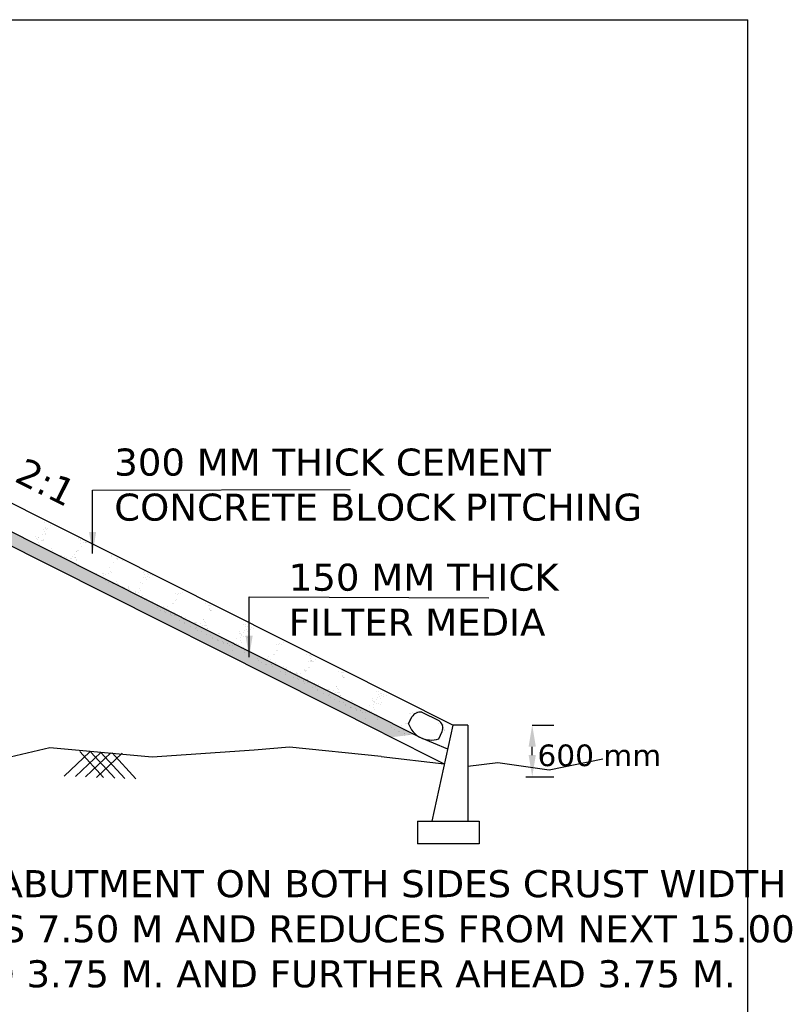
# Model space of a CAD drawing. Header units: inches. Extents: x -3872829669 to -3872768585, y -6658097132 to -6658060350.
# Tile 7 of 7: x -3872785700 to -3872768585, y -6658082208 to -6658060350. Entities that reach past the tile are written whole.
import ezdxf

# ---------------------------------------------------------------- set-up
doc = ezdxf.new("R2010")
doc.units = ezdxf.units.IN
doc.header["$MEASUREMENT"] = 0
doc.header["$PDMODE"] = 2
doc.layers.add('CHNGE', color=7, linetype='Continuous')
doc.layers.add('TEX', color=7, linetype='Continuous')
doc.styles.get("Standard").update_dxf_attribs({"font": 'verdana.ttf', "height": 480})
doc.dimstyles.new('ISO-25--------1', dxfattribs={"dimtxt": 240, "dimasz": 480, "dimexe": 480, "dimexo": 480, "dimgap": 0.02, "dimtad": 0, "dimtih": 1, "dimtoh": 1, "dimdec": 0, "dimlfac": 8, "dimdsep": 46, "dimtxsty": 'Standard', "dimcen": 192, "dimclrd": 1, "dimclre": 1, "dimclrt": 1, "dimadec": 0, "dimazin": 0, "dimtfac": 1, "dimtdec": 0, "dimtmove": 2, "dimatfit": 3, "dimfxl": 300, "dimarcsym": 0})

# ---------------------------------------------------------------- blocks, each defined once
blk = doc.blocks.new('*D51')
at = {"color": 0, "lineweight": -2, "ltscale": 20, "transparency": 16777216}
for p, q in [((-3872774316.996335, -6658076009.057279), (-3872773836.996337, -6658076009.057279)), ((-3872774316.996337, -6658076674.84728), (-3872774316.996337, -6658076489.057279)), ((-3872774456.996335, -6658077154.84728), (-3872773836.996337, -6658077154.84728))]:
    blk.add_line(p, q, dxfattribs=at)
at = {"color": 0, "ltscale": 20, "transparency": 16777216}
for points in [[(-3872774396.996337, -6658076489.057279), (-3872774236.996337, -6658076489.057279), (-3872774316.996337, -6658076009.057279)], [(-3872774396.996337, -6658076674.84728), (-3872774236.996337, -6658076674.84728), (-3872774316.996337, -6658077154.84728)]]:
    blk.add_solid(points, dxfattribs=at)
at = {"layer": 'Defpoints', "color": 0, "ltscale": 20, "transparency": 16777216}
for p in [(-3872774796.996335, -6658076009.057279), (-3872774316.996337, -6658076009.057279), (-3872774936.996335, -6658077154.84728)]:
    blk.add_point(p, dxfattribs=at)
at = {"color": 0, "ltscale": 20, "transparency": 16777216, "insert": (-3872772826.996333, -6658076685.209804), "char_height": 480, "attachment_point": 5}
blk.add_mtext('600 mm', dxfattribs=at)

msp = doc.modelspace()

# ---------------------------------------------------------------- hatches: boundary and pattern name
at = {"layer": 'CHNGE'}
h = msp.add_hatch(dxfattribs=at)
h.set_pattern_fill('AR-SAND', color=0, scale=167.31, style=0)
h.set_pattern_definition([(142.5, (-3877192465.33, -6688419133.2), (10.5394187, 322.3768848), [0, -254.3112, 0, -284.427, 0, -271.87875]), (172.5, (-3877192465.33, -6688419133.2), (-296.1013406, 472.173258), [0, -137.1942, 0, -229.2147, 0, -87.83775]), (212.5, (-3877192259.54, -6688419133.2), (-521.027075, 0.9468162), [0, -83.655, 0, -301.158, 0, -393.1785]), (222.5, (-3877192259.54, -6688419133.2), (-502.955042, 146.843899), [0, -41.8275, 0, -197.4258, 0, -225.8685])])
h.paths.add_polyline_path([(-3872789860.684691, -6658070037.181791), (-3872791737.610899, -6658069980.874003), (-3872791737.610899, -6658069696.319046), (-3872789789.201761, -6658069754.771315), (-3872776933.902162, -6658076217.521439), (-3872777443.67458, -6658076279.590457)])

# ---------------------------------------------------------------- linework, layer by layer
at = {"layer": 'CHNGE', "color": 0}
for p, q in [((-3872776079.017054, -6658076010.603957), (-3872789646.235899, -6658069189.950372)), ((-3872776834.227688, -6658076267.630837), (-3872789789.201761, -6658069754.771321)), ((-3872777628.820455, -6658076186.512008), (-3872789860.684691, -6658070037.181798)), ((-3872785241.828428, -6658071402.928433), (-3872785241.828428, -6658071402.928433)), ((-3872785205.102875, -6658071422.947757), (-3872785205.102875, -6658071422.947757)), ((-3872785164.706002, -6658071658.417443), (-3872785164.706002, -6658071658.417443)), ((-3872785164.368539, -6658071656.888705), (-3872785164.368539, -6658071656.888705)), ((-3872785143.452138, -6658071517.80111), (-3872785143.452138, -6658071517.80111)), ((-3872785128.524877, -6658071654.577613), (-3872785128.524877, -6658071654.577613)), ((-3872785116.321666, -6658071631.216798), (-3872785116.321666, -6658071631.216798)), ((-3872785108.70291, -6658071661.246547), (-3872785108.70291, -6658071661.246547)), ((-3872785079.596113, -6658071651.236131), (-3872785079.596113, -6658071651.236131)), ((-3872785032.492776, -6658071517.038604), (-3872785032.492776, -6658071517.038604)), ((-3872785021.050778, -6658071585.119012), (-3872785021.050778, -6658071585.119012)), ((-3872785339.06777, -6658071829.544198), (-3872785339.06777, -6658071829.544198)), ((-3872785327.364683, -6658071857.443421), (-3872785327.364683, -6658071857.443421)), ((-3872785291.666816, -6658071836.057347), (-3872785291.666816, -6658071836.057347)), ((-3872785271.844851, -6658071842.726281), (-3872785271.844851, -6658071842.726281)), ((-3872785183.709459, -6658071784.144988), (-3872785183.709459, -6658071784.144988)), ((-3872785164.806241, -6658071878.738519), (-3872785164.806241, -6658071878.738519)), ((-3872785139.333567, -6658071720.754281), (-3872785139.333567, -6658071720.754281)), ((-3872785123.305073, -6658071761.64383), (-3872785123.305073, -6658071761.64383)), ((-3872785123.02689, -6658071787.43559), (-3872785123.02689, -6658071787.43559)), ((-3872784402.430033, -6658071835.420091), (-3872784402.430033, -6658071835.420091)), ((-3872784386.401541, -6658071876.309642), (-3872784386.401541, -6658071876.309642)), ((-3872785299.482792, -6658071900.609935), (-3872785299.482792, -6658071900.609935)), ((-3872785274.447816, -6658071964.475511), (-3872785274.447816, -6658071964.475511)), ((-3872785258.419326, -6658072005.365054), (-3872785258.419326, -6658072005.365054)), ((-3872785206.85578, -6658071901.613784), (-3872785206.85578, -6658071901.613784)), ((-3872785204.025652, -6658071918.557658), (-3872785204.025652, -6658071918.557658)), ((-3872785170.130227, -6658071921.633107), (-3872785170.130227, -6658071921.633107)), ((-3872784998.58815, -6658072079.803452), (-3872784998.58815, -6658072079.803452)), ((-3872784349.397493, -6658071889.398118), (-3872784349.397493, -6658071889.398118)), ((-3872784344.574813, -6658071983.011882), (-3872784344.574813, -6658071983.011882)), ((-3872784340.403565, -6658071919.734363), (-3872784340.403565, -6658071919.734363)), ((-3872784319.539837, -6658072046.877463), (-3872784319.539837, -6658072046.877463)), ((-3872784280.266459, -6658071946.841508), (-3872784280.266459, -6658071946.841508)), ((-3872784246.843889, -6658071951.211726), (-3872784246.843889, -6658071951.211726)), ((-3872784227.021924, -6658071957.880662), (-3872784227.021924, -6658071957.880662)), ((-3872784217.185505, -6658071961.467702), (-3872784217.185505, -6658071961.467702)), ((-3872784977.288717, -6658072172.717341), (-3872784977.288717, -6658072172.717341)), ((-3872784973.553176, -6658072143.669032), (-3872784973.553176, -6658072143.669032)), ((-3872784887.107693, -6658072208.535308), (-3872784887.107693, -6658072208.535308)), ((-3872784793.548019, -6658072240.012671), (-3872784793.548019, -6658072240.012671)), ((-3872784773.726053, -6658072246.681602), (-3872784773.726053, -6658072246.681602)), ((-3872784730.235586, -6658072292.464349), (-3872784730.235586, -6658072292.464349)), ((-3872784697.69351, -6658072258.996968), (-3872784697.69351, -6658072258.996968)), ((-3872784672.658534, -6658072322.862544), (-3872784672.658534, -6658072322.862544)), ((-3872784666.687445, -6658072282.693837), (-3872784666.687445, -6658072282.693837)), ((-3872784573.127771, -6658072314.171201), (-3872784573.127771, -6658072314.171201)), ((-3872784553.305807, -6658072320.840127), (-3872784553.305807, -6658072320.840127)), ((-3872784523.760497, -6658072273.973298), (-3872784523.760497, -6658072273.973298)), ((-3872784487.034945, -6658072293.992625), (-3872784487.034945, -6658072293.992625)), ((-3872784479.689066, -6658072226.733117), (-3872784479.689066, -6658072226.733117)), ((-3872784463.241331, -6658072280.28016), (-3872784463.241331, -6658072280.28016)), ((-3872784454.65409, -6658072290.598693), (-3872784454.65409, -6658072290.598693)), ((-3872784442.925138, -6658072145.867488), (-3872784442.925138, -6658072145.867488)), ((-3872784439.931607, -6658072159.795104), (-3872784439.931607, -6658072159.795104)), ((-3872784409.985831, -6658072132.691461), (-3872784409.985831, -6658072132.691461)), ((-3872784390.163868, -6658072139.360396), (-3872784390.163868, -6658072139.360396)), ((-3872783666.30221, -6658072261.757636), (-3872783666.30221, -6658072261.757636)), ((-3872783661.883497, -6658072241.246106), (-3872783661.883497, -6658072241.246106)), ((-3872783539.482134, -6658072308.564008), (-3872783539.482134, -6658072308.564008)), ((-3872783524.781088, -6658072309.135068), (-3872783524.781088, -6658072309.135068)), ((-3872784606.896558, -6658072353.578588), (-3872784606.896558, -6658072353.578588)), ((-3872784484.495195, -6658072420.896485), (-3872784484.495195, -6658072420.896485)), ((-3872784446.2672, -6658072356.852366), (-3872784446.2672, -6658072356.852366)), ((-3872784438.625596, -6658072331.48824), (-3872784438.625596, -6658072331.48824)), ((-3872784396.798871, -6658072438.190484), (-3872784396.798871, -6658072438.190484)), ((-3872784359.843427, -6658072473.325601), (-3872784359.843427, -6658072473.325601)), ((-3872784236.504395, -6658072534.439837), (-3872784236.504395, -6658072534.439837)), ((-3872783702.140814, -6658072507.589984), (-3872783702.140814, -6658072507.589984)), ((-3872783621.86452, -6658072397.848216), (-3872783621.86452, -6658072397.848216)), ((-3872783534.090219, -6658072333.82722), (-3872783534.090219, -6658072333.82722)), ((-3872783414.830366, -6658072360.993114), (-3872783414.830366, -6658072360.993114)), ((-3872784095.904229, -6658072617.384006), (-3872784095.904229, -6658072617.384006)), ((-3872783989.451266, -6658072654.186851), (-3872783989.451266, -6658072654.186851)), ((-3872783866.112235, -6658072715.301087), (-3872783866.112235, -6658072715.301087)), ((-3872783852.864809, -6658072648.985726), (-3872783852.864809, -6658072648.985726)), ((-3872783840.66521, -6658072646.33281), (-3872783840.66521, -6658072646.33281)), ((-3872783836.836314, -6658072689.875274), (-3872783836.836314, -6658072689.875274)), ((-3872783803.939659, -6658072666.352139), (-3872783803.939659, -6658072666.352139)), ((-3872783722.457011, -6658072642.00265), (-3872783722.457011, -6658072642.00265)), ((-3872783691.446789, -6658072610.805314), (-3872783691.446789, -6658072610.805314)), ((-3872783671.624823, -6658072617.474244), (-3872783671.624823, -6658072617.474244)), ((-3872782960.603782, -6658072620.3238), (-3872782960.603782, -6658072620.3238)), ((-3872782942.35304, -6658072743.584937), (-3872782942.35304, -6658072743.584937)), ((-3872782922.991806, -6658072667.522101), (-3872782922.991806, -6658072667.522101)), ((-3872782921.099177, -6658072602.968602), (-3872782921.099177, -6658072602.968602)), ((-3872782897.95683, -6658072731.387681), (-3872782897.95683, -6658072731.387681)), ((-3872782867.044108, -6658072651.80116), (-3872782867.044108, -6658072651.80116)), ((-3872782850.994935, -6658072706.18673), (-3872782850.994935, -6658072706.18673)), ((-3872782847.222145, -6658072658.470094), (-3872782847.222145, -6658072658.470094)), ((-3872782814.269384, -6658072726.206063), (-3872782814.269384, -6658072726.206063)), ((-3872782798.697818, -6658072670.286504), (-3872782798.697818, -6658072670.286504)), ((-3872782740.183536, -6658072694.482326), (-3872782740.183536, -6658072694.482326)), ((-3872783795.009589, -6658072796.577523), (-3872783795.009589, -6658072796.577523)), ((-3872783743.710876, -6658072782.618985), (-3872783743.710876, -6658072782.618985)), ((-3872783727.728155, -6658072834.966216), (-3872783727.728155, -6658072834.966216)), ((-3872783634.168482, -6658072866.443574), (-3872783634.168482, -6658072866.443574)), ((-3872783614.346519, -6658072873.11251), (-3872783614.346519, -6658072873.11251)), ((-3872783551.970169, -6658072828.179242), (-3872783551.970169, -6658072828.179242)), ((-3872783535.941677, -6658072869.068795), (-3872783535.941677, -6658072869.068795)), ((-3872783507.307912, -6658072909.124742), (-3872783507.307912, -6658072909.124742)), ((-3872783495.720076, -6658072896.162339), (-3872783495.720076, -6658072896.162339)), ((-3872783413.748239, -6658072940.602105), (-3872783413.748239, -6658072940.602105)), ((-3872783393.926272, -6658072947.271035), (-3872783393.926272, -6658072947.271035)), ((-3872783373.318716, -6658072963.480235), (-3872783373.318716, -6658072963.480235)), ((-3872783289.781918, -6658072946.622741), (-3872783289.781918, -6658072946.622741)), ((-3872783276.110503, -6658072943.507188), (-3872783276.110503, -6658072943.507188)), ((-3872783033.071081, -6658072975.108911), (-3872783033.071081, -6658072975.108911)), ((-3872783010.364087, -6658072839.94983), (-3872783010.364087, -6658072839.94983)), ((-3872782961.356497, -6658072869.312486), (-3872782961.356497, -6658072869.312486)), ((-3872782881.92834, -6658072772.277225), (-3872782881.92834, -6658072772.277225)), ((-3872783286.887663, -6658072983.283271), (-3872783286.887663, -6658072983.283271)), ((-3872783251.075527, -6658073007.372764), (-3872783251.075527, -6658073007.372764)), ((-3872783248.666946, -6658073015.909347), (-3872783248.666946, -6658073015.909347)), ((-3872783235.047037, -6658073048.262311), (-3872783235.047037, -6658073048.262311)), ((-3872783125.327913, -6658073077.02358), (-3872783125.327913, -6658073077.02358)), ((-3872783120.844374, -6658073038.711654), (-3872783120.844374, -6658073038.711654)), ((-3872783066.46742, -6658073057.441796), (-3872783066.46742, -6658073057.441796)), ((-3872783017.042589, -6658073015.998454), (-3872783017.042589, -6658073015.998454)), ((-3872783002.926554, -6658073144.341481), (-3872783002.926554, -6658073144.341481)), ((-3872782975.215864, -6658073122.7007), (-3872782975.215864, -6658073122.7007)), ((-3872782950.180887, -6658073186.566276), (-3872782950.180887, -6658073186.566276)), ((-3872782878.274786, -6658073196.770597), (-3872782878.274786, -6658073196.770597)), ((-3872782242.064737, -6658073098.43765), (-3872782242.064737, -6658073098.43765)), ((-3872782201.56872, -6658073105.307437), (-3872782201.56872, -6658073105.307437)), ((-3872782167.899652, -6658073078.546243), (-3872782167.899652, -6658073078.546243)), ((-3872782131.174101, -6658073098.565572), (-3872782131.174101, -6658073098.565572)), ((-3872782078.163102, -6658073057.510863), (-3872782078.163102, -6658073057.510863)), ((-3872782934.152393, -6658073227.455827), (-3872782934.152393, -6658073227.455827)), ((-3872782754.935753, -6658073257.884835), (-3872782754.935753, -6658073257.884835)), ((-3872782649.286243, -6658073365.759797), (-3872782649.286243, -6658073365.759797)), ((-3872782633.257753, -6658073406.649344), (-3872782633.257753, -6658073406.649344)), ((-3872782507.882622, -6658073377.631846), (-3872782507.882622, -6658073377.631846)), ((-3872782474.474647, -6658073391.051843), (-3872782474.474647, -6658073391.051843)), ((-3872782437.749091, -6658073411.071168), (-3872782437.749091, -6658073411.071168)), ((-3872782415.253307, -6658073374.385491), (-3872782415.253307, -6658073374.385491)), ((-3872782311.647008, -6658073311.394748), (-3872782311.647008, -6658073311.394748)), ((-3872782291.825042, -6658073318.063678), (-3872782291.825042, -6658073318.063678)), ((-3872782238.312329, -6658073237.366508), (-3872782238.312329, -6658073237.366508)), ((-3872782220.572174, -6658073231.034982), (-3872782220.572174, -6658073231.034982)), ((-3872781580.804001, -6658073320.913234), (-3872781580.804001, -6658073320.913234)), ((-3872781501.408796, -6658073352.032315), (-3872781501.408796, -6658073352.032315)), ((-3872781487.244328, -6658073352.390594), (-3872781487.244328, -6658073352.390594)), ((-3872781476.37382, -6658073415.897901), (-3872781476.37382, -6658073415.897901)), ((-3872781467.422364, -6658073359.059527), (-3872781467.422364, -6658073359.059527)), ((-3872782568.348623, -6658073461.397124), (-3872782568.348623, -6658073461.397124)), ((-3872782474.788947, -6658073492.874482), (-3872782474.788947, -6658073492.874482)), ((-3872782454.966982, -6658073499.543412), (-3872782454.966982, -6658073499.543412)), ((-3872782384.543592, -6658073438.746079), (-3872782384.543592, -6658073438.746079)), ((-3872782373.426582, -6658073481.087737), (-3872782373.426582, -6658073481.087737)), ((-3872782348.391606, -6658073544.953313), (-3872782348.391606, -6658073544.953313)), ((-3872782347.928374, -6658073535.55565), (-3872782347.928374, -6658073535.55565)), ((-3872782332.363116, -6658073585.842866), (-3872782332.363116, -6658073585.842866)), ((-3872782265.138997, -6658073505.162013), (-3872782265.138997, -6658073505.162013)), ((-3872782262.142233, -6658073506.063981), (-3872782262.142233, -6658073506.063981)), ((-3872782254.368701, -6658073567.033008), (-3872782254.368701, -6658073567.033008)), ((-3872782234.546738, -6658073573.701943), (-3872782234.546738, -6658073573.701943)), ((-3872782127.508126, -6658073609.714179), (-3872782127.508126, -6658073609.714179)), ((-3872782096.201451, -6658073597.250926), (-3872782096.201451, -6658073597.250926)), ((-3872782014.151433, -6658073619.607331), (-3872782014.151433, -6658073619.607331)), ((-3872781484.804369, -6658073450.905763), (-3872781484.804369, -6658073450.905763)), ((-3872781460.784399, -6658073467.029939), (-3872781460.784399, -6658073467.029939)), ((-3872781460.345331, -6658073456.787444), (-3872781460.345331, -6658073456.787444)), ((-3872781448.078816, -6658073470.925086), (-3872781448.078816, -6658073470.925086)), ((-3872782157.806657, -6658073692.905763), (-3872782157.806657, -6658073692.905763)), ((-3872782072.53194, -6658073660.281259), (-3872782072.53194, -6658073660.281259)), ((-3872782047.496966, -6658073724.146834), (-3872782047.496966, -6658073724.146834)), ((-3872782035.405297, -6658073760.223664), (-3872782035.405297, -6658073760.223664)), ((-3872782033.948455, -6658073641.191537), (-3872782033.948455, -6658073641.191537)), ((-3872782014.126493, -6658073647.860467), (-3872782014.126493, -6658073647.860467)), ((-3872781923.591352, -6658073691.341767), (-3872781923.591352, -6658073691.341767)), ((-3872781910.753528, -6658073812.652776), (-3872781910.753528, -6658073812.652776)), ((-3872781813.464028, -6658073732.772525), (-3872781813.464028, -6658073732.772525)), ((-3872781793.706245, -6658073722.019002), (-3872781793.706245, -6658073722.019002)), ((-3872781791.379364, -6658073763.411353), (-3872781791.379364, -6658073763.411353)), ((-3872781771.637299, -6658073839.474771), (-3872781771.637299, -6658073839.474771)), ((-3872781767.098307, -6658073739.354339), (-3872781767.098307, -6658073739.354339)), ((-3872781754.653809, -6658073783.430686), (-3872781754.653809, -6658073783.430686)), ((-3872781686.667636, -6658073758.031234), (-3872781686.667636, -6658073758.031234)), ((-3872781643.759273, -6658073800.468581), (-3872781643.759273, -6658073800.468581)), ((-3872781623.44308, -6658073666.055909), (-3872781623.44308, -6658073666.055909)), ((-3872781611.488073, -6658073659.619126), (-3872781611.488073, -6658073659.619126)), ((-3872781595.459579, -6658073700.508674), (-3872781595.459579, -6658073700.508674)), ((-3872781593.107963, -6658073789.508592), (-3872781593.107963, -6658073789.508592)), ((-3872781575.338484, -6658073721.302743), (-3872781575.338484, -6658073721.302743)), ((-3872781573.285999, -6658073796.177527), (-3872781573.285999, -6658073796.177527)), ((-3872781553.632853, -6658073807.210917), (-3872781553.632853, -6658073807.210917)), ((-3872780724.459436, -6658073784.005517), (-3872780724.459436, -6658073784.005517)), ((-3872780686.847456, -6658073831.203822), (-3872780686.847456, -6658073831.203822)), ((-3872780684.954828, -6658073766.650323), (-3872780684.954828, -6658073766.650323)), ((-3872780630.899759, -6658073815.482881), (-3872780630.899759, -6658073815.482881)), ((-3872780611.077795, -6658073822.151816), (-3872780611.077795, -6658073822.151816)), ((-3872780562.553469, -6658073833.968225), (-3872780562.553469, -6658073833.968225)), ((-3872781787.414499, -6658073873.767018), (-3872781787.414499, -6658073873.767018)), ((-3872781746.602323, -6658073903.340346), (-3872781746.602323, -6658073903.340346)), ((-3872781665.013137, -6658073941.08491), (-3872781665.013137, -6658073941.08491)), ((-3872781582.04371, -6658073877.521527), (-3872781582.04371, -6658073877.521527)), ((-3872781540.361368, -6658073993.514026), (-3872781540.361368, -6658073993.514026)), ((-3872781528.597878, -6658073871.076493), (-3872781528.597878, -6658073871.076493)), ((-3872781521.357913, -6658073867.786477), (-3872781521.357913, -6658073867.786477)), ((-3872781512.569386, -6658073911.966046), (-3872781512.569386, -6658073911.966046)), ((-3872781470.742661, -6658074018.66829), (-3872781470.742661, -6658074018.66829)), ((-3872781449.831719, -6658073949.591111), (-3872781449.831719, -6658073949.591111)), ((-3872781417.022339, -6658074054.628259), (-3872781417.022339, -6658074054.628259)), ((-3872781273.367113, -6658073981.329831), (-3872781273.367113, -6658073981.329831)), ((-3872781252.738213, -6658073986.404439), (-3872781252.738213, -6658073986.404439)), ((-3872781240.496072, -6658074063.701282), (-3872781240.496072, -6658074063.701282)), ((-3872781227.703237, -6658074050.270015), (-3872781227.703237, -6658074050.270015)), ((-3872780816.729322, -6658073921.876725), (-3872780816.729322, -6658073921.876725)), ((-3872780808.414312, -6658073979.484059), (-3872780808.414312, -6658073979.484059)), ((-3872780804.986651, -6658074054.665347), (-3872780804.986651, -6658074054.665347)), ((-3872780791.694348, -6658073985.742307), (-3872780791.694348, -6658073985.742307)), ((-3872780775.665854, -6658074026.631854), (-3872780775.665854, -6658074026.631854)), ((-3872780774.219737, -6658074003.631555), (-3872780774.219737, -6658074003.631555)), ((-3872780739.003534, -6658073954.479974), (-3872780739.003534, -6658073954.479974)), ((-3872780725.212147, -6658074032.994203), (-3872780725.212147, -6658074032.994203)), ((-3872780706.20869, -6658073907.266658), (-3872780706.20869, -6658073907.266658)), ((-3872780676.202322, -6658074051.553643), (-3872780676.202322, -6658074051.553643)), ((-3872780661.81248, -6658073895.069404), (-3872780661.81248, -6658073895.069404)), ((-3872780645.783991, -6658073935.958947), (-3872780645.783991, -6658073935.958947)), ((-3872780639.476769, -6658074071.572972), (-3872780639.476769, -6658074071.572972)), ((-3872780615.664503, -6658074015.594211), (-3872780615.664503, -6658074015.594211)), ((-3872780614.85059, -6658073869.868451), (-3872780614.85059, -6658073869.868451)), ((-3872780578.125036, -6658073889.887784), (-3872780578.125036, -6658073889.887784)), ((-3872780504.039188, -6658073858.164048), (-3872780504.039188, -6658073858.164048)), ((-3872781408.969086, -6658074087.828027), (-3872781408.969086, -6658074087.828027)), ((-3872781315.409412, -6658074119.30539), (-3872781315.409412, -6658074119.30539)), ((-3872781295.587449, -6658074125.97432), (-3872781295.587449, -6658074125.97432)), ((-3872781294.620979, -6658074121.94616), (-3872781294.620979, -6658074121.94616)), ((-3872781211.674747, -6658074091.159562), (-3872781211.674747, -6658074091.159562)), ((-3872781188.54884, -6658074161.986558), (-3872781188.54884, -6658074161.986558)), ((-3872781169.969208, -6658074174.375276), (-3872781169.969208, -6658074174.375276)), ((-3872781169.84802, -6658074197.861808), (-3872781169.84802, -6658074197.861808)), ((-3872781108.284081, -6658074135.770867), (-3872781108.284081, -6658074135.770867)), ((-3872781094.989166, -6658074193.463916), (-3872781094.989166, -6658074193.463916)), ((-3872781075.1672, -6658074200.132846), (-3872781075.1672, -6658074200.132846)), ((-3872781071.558526, -6658074155.7902), (-3872781071.558526, -6658074155.7902)), ((-3872781046.630175, -6658074235.489511), (-3872781046.630175, -6658074235.489511)), ((-3872780968.128593, -6658074236.145082), (-3872780968.128593, -6658074236.145082)), ((-3872780951.843573, -6658074165.597955), (-3872780951.843573, -6658074165.597955)), ((-3872780926.808597, -6658074229.463536), (-3872780926.808597, -6658074229.463536)), ((-3872780892.2432, -6658074093.662253), (-3872780892.2432, -6658074093.662253)), ((-3872780889.183568, -6658074240.7053), (-3872780889.183568, -6658074240.7053)), ((-3872780884.700029, -6658074202.393374), (-3872780884.700029, -6658074202.393374)), ((-3872780830.32307, -6658074221.123517), (-3872780830.32307, -6658074221.123517)), ((-3872780796.926733, -6658074138.790627), (-3872780796.926733, -6658074138.790627)), ((-3872780780.898244, -6658074179.680177), (-3872780780.898244, -6658074179.680177)), ((-3872780739.071514, -6658074286.382421), (-3872780739.071514, -6658074286.382421)), ((-3872779997.598111, -6658074220.575047), (-3872779997.598111, -6658074220.575047)), ((-3872779957.102094, -6658074227.444835), (-3872779957.102094, -6658074227.444835)), ((-3872779923.433026, -6658074200.683646), (-3872779923.433026, -6658074200.683646)), ((-3872779886.707473, -6658074220.702973), (-3872779886.707473, -6658074220.702973)), ((-3872779833.696476, -6658074179.648261), (-3872779833.696476, -6658074179.648261)), ((-3872780982.777315, -6658074364.059239), (-3872780982.777315, -6658074364.059239)), ((-3872780766.782208, -6658074308.023202), (-3872780766.782208, -6658074308.023202)), ((-3872780714.036538, -6658074350.247996), (-3872780714.036538, -6658074350.247996)), ((-3872780698.008046, -6658074391.137549), (-3872780698.008046, -6658074391.137549)), ((-3872780642.130437, -6658074360.452317), (-3872780642.130437, -6658074360.452317)), ((-3872780518.791408, -6658074421.566552), (-3872780518.791408, -6658074421.566552)), ((-3872780170.786681, -6658074496.522889), (-3872780170.786681, -6658074496.522889)), ((-3872780067.180382, -6658074433.532151), (-3872780067.180382, -6658074433.532151)), ((-3872780047.358416, -6658074440.201076), (-3872780047.358416, -6658074440.201076)), ((-3872779993.845703, -6658074359.503909), (-3872779993.845703, -6658074359.503909)), ((-3872779976.105551, -6658074353.172379), (-3872779976.105551, -6658074353.172379)), ((-3872779336.337375, -6658074443.050632), (-3872779336.337375, -6658074443.050632)), ((-3872779256.942171, -6658074474.169717), (-3872779256.942171, -6658074474.169717)), ((-3872779242.777699, -6658074474.527995), (-3872779242.777699, -6658074474.527995)), ((-3872779222.955738, -6658074481.196925), (-3872779222.955738, -6658074481.196925)), ((-3872780413.141896, -6658074529.441518), (-3872780413.141896, -6658074529.441518)), ((-3872780397.113406, -6658074570.331065), (-3872780397.113406, -6658074570.331065)), ((-3872780332.204273, -6658074625.078841), (-3872780332.204273, -6658074625.078841)), ((-3872780271.738276, -6658074541.313563), (-3872780271.738276, -6658074541.313563)), ((-3872780238.644598, -6658074656.556205), (-3872780238.644598, -6658074656.556205)), ((-3872780238.330297, -6658074554.73356), (-3872780238.330297, -6658074554.73356)), ((-3872780218.822637, -6658074663.225135), (-3872780218.822637, -6658074663.225135)), ((-3872780193.282465, -6658074533.20857), (-3872780193.282465, -6658074533.20857)), ((-3872780140.076967, -6658074560.883483), (-3872780140.076967, -6658074560.883483)), ((-3872780128.959954, -6658074603.225139), (-3872780128.959954, -6658074603.225139)), ((-3872780103.92498, -6658074667.090714), (-3872780103.92498, -6658074667.090714)), ((-3872780103.461746, -6658074657.693051), (-3872780103.461746, -6658074657.693051)), ((-3872780087.896486, -6658074707.980268), (-3872780087.896486, -6658074707.980268)), ((-3872780020.672366, -6658074627.299417), (-3872780020.672366, -6658074627.299417)), ((-3872780017.675608, -6658074628.201379), (-3872780017.675608, -6658074628.201379)), ((-3872780009.902073, -6658074689.170411), (-3872780009.902073, -6658074689.170411)), ((-3872779990.080112, -6658074695.839345), (-3872779990.080112, -6658074695.839345)), ((-3872779851.734825, -6658074719.388324), (-3872779851.734825, -6658074719.388324)), ((-3872779288.858555, -6658074588.029372), (-3872779288.858555, -6658074588.029372)), ((-3872779285.106142, -6658074726.958238), (-3872779285.106142, -6658074726.958238)), ((-3872779267.36599, -6658074720.626702), (-3872779267.36599, -6658074720.626702)), ((-3872779248.362533, -6658074594.899159), (-3872779248.362533, -6658074594.899159)), ((-3872779240.337744, -6658074573.043164), (-3872779240.337744, -6658074573.043164)), ((-3872779231.907194, -6658074538.035298), (-3872779231.907194, -6658074538.035298)), ((-3872779216.317771, -6658074589.167331), (-3872779216.317771, -6658074589.167331)), ((-3872779215.878702, -6658074578.924846), (-3872779215.878702, -6658074578.924846)), ((-3872779214.693465, -6658074568.137975), (-3872779214.693465, -6658074568.137975)), ((-3872779203.61219, -6658074593.062488), (-3872779203.61219, -6658074593.062488)), ((-3872779177.967915, -6658074588.157298), (-3872779177.967915, -6658074588.157298)), ((-3872779124.956918, -6658074547.10259), (-3872779124.956918, -6658074547.10259)), ((-3872779913.340033, -6658074815.043166), (-3872779913.340033, -6658074815.043166)), ((-3872779883.041502, -6658074731.851581), (-3872779883.041502, -6658074731.851581)), ((-3872779828.065312, -6658074782.418651), (-3872779828.065312, -6658074782.418651)), ((-3872779803.030336, -6658074846.284236), (-3872779803.030336, -6658074846.284236)), ((-3872779790.938669, -6658074882.361062), (-3872779790.938669, -6658074882.361062)), ((-3872779789.481829, -6658074763.32894), (-3872779789.481829, -6658074763.32894)), ((-3872779769.684807, -6658074741.744733), (-3872779769.684807, -6658074741.744733)), ((-3872779769.659863, -6658074769.99787), (-3872779769.659863, -6658074769.99787)), ((-3872779679.124728, -6658074813.479171), (-3872779679.124728, -6658074813.479171)), ((-3872779568.9974, -6658074854.909928), (-3872779568.9974, -6658074854.909928)), ((-3872779554.676439, -6658074867.223569), (-3872779554.676439, -6658074867.223569)), ((-3872779549.239617, -6658074844.1564), (-3872779549.239617, -6658074844.1564)), ((-3872779522.631676, -6658074861.49174), (-3872779522.631676, -6658074861.49174)), ((-3872779521.26846, -6658074880.643565), (-3872779521.26846, -6658074880.643565)), ((-3872779484.54291, -6658074900.662898), (-3872779484.54291, -6658074900.662898)), ((-3872779462.047125, -6658074863.97722), (-3872779462.047125, -6658074863.97722)), ((-3872779431.337406, -6658074928.337808), (-3872779431.337406, -6658074928.337808)), ((-3872779378.976452, -6658074788.193313), (-3872779378.976452, -6658074788.193313)), ((-3872779367.021445, -6658074781.756524), (-3872779367.021445, -6658074781.756524)), ((-3872779358.440821, -6658074800.98647), (-3872779358.440821, -6658074800.98647)), ((-3872779350.992956, -6658074822.646075), (-3872779350.992956, -6658074822.646075)), ((-3872779338.618855, -6658074807.655404), (-3872779338.618855, -6658074807.655404)), ((-3872778627.597815, -6658074810.50496), (-3872778627.597815, -6658074810.50496)), ((-3872778548.202612, -6658074841.624047), (-3872778548.202612, -6658074841.624047)), ((-3872778534.038143, -6658074841.98232), (-3872778534.038143, -6658074841.98232)), ((-3872778531.598185, -6658074940.497483), (-3872778531.598185, -6658074940.497483)), ((-3872778523.167634, -6658074905.489623), (-3872778523.167634, -6658074905.489623)), ((-3872778514.216177, -6658074848.651254), (-3872778514.216177, -6658074848.651254)), ((-3872778507.139144, -6658074946.37917), (-3872778507.139144, -6658074946.37917)), ((-3872779615.142436, -6658074950.988847), (-3872779615.142436, -6658074950.988847)), ((-3872779521.582763, -6658074982.466205), (-3872779521.582763, -6658074982.466205)), ((-3872779501.760799, -6658074989.13514), (-3872779501.760799, -6658074989.13514)), ((-3872779420.220396, -6658074970.679463), (-3872779420.220396, -6658074970.679463)), ((-3872779395.185419, -6658075034.545045), (-3872779395.185419, -6658075034.545045)), ((-3872779394.722188, -6658075025.147376), (-3872779394.722188, -6658075025.147376)), ((-3872779379.15693, -6658075075.434587), (-3872779379.15693, -6658075075.434587)), ((-3872779311.93281, -6658074994.753736), (-3872779311.93281, -6658074994.753736)), ((-3872779308.936047, -6658074995.655709), (-3872779308.936047, -6658074995.655709)), ((-3872779301.162517, -6658075056.624734), (-3872779301.162517, -6658075056.624734)), ((-3872779281.340551, -6658075063.29367), (-3872779281.340551, -6658075063.29367)), ((-3872779174.301944, -6658075099.305905), (-3872779174.301944, -6658075099.305905)), ((-3872779142.995267, -6658075086.842652), (-3872779142.995267, -6658075086.842652)), ((-3872779119.325756, -6658075149.872979), (-3872779119.325756, -6658075149.872979)), ((-3872779080.742269, -6658075130.783265), (-3872779080.742269, -6658075130.783265)), ((-3872779060.945251, -6658075109.199058), (-3872779060.945251, -6658075109.199058)), ((-3872779060.920307, -6658075137.452199), (-3872779060.920307, -6658075137.452199)), ((-3872778670.236894, -6658075155.647637), (-3872778670.236894, -6658075155.647637)), ((-3872778658.281887, -6658075149.210853), (-3872778658.281887, -6658075149.210853)), ((-3872778507.578213, -6658074956.621659), (-3872778507.578213, -6658074956.621659)), ((-3872778494.872629, -6658074960.516816), (-3872778494.872629, -6658074960.516816)), ((-3872779204.600472, -6658075182.497491), (-3872779204.600472, -6658075182.497491)), ((-3872779094.29078, -6658075213.738561), (-3872779094.29078, -6658075213.738561)), ((-3872779082.199113, -6658075249.815392), (-3872779082.199113, -6658075249.815392)), ((-3872778970.385168, -6658075180.933496), (-3872778970.385168, -6658075180.933496)), ((-3872778957.547341, -6658075302.244502), (-3872778957.547341, -6658075302.244502)), ((-3872778860.257844, -6658075222.364251), (-3872778860.257844, -6658075222.364251)), ((-3872778840.500059, -6658075211.610724), (-3872778840.500059, -6658075211.610724)), ((-3872778838.173178, -6658075253.003079), (-3872778838.173178, -6658075253.003079)), ((-3872778834.208312, -6658075363.358741), (-3872778834.208312, -6658075363.358741)), ((-3872778818.431114, -6658075329.066497), (-3872778818.431114, -6658075329.066497)), ((-3872778813.892119, -6658075228.946069), (-3872778813.892119, -6658075228.946069)), ((-3872778801.447624, -6658075273.022408), (-3872778801.447624, -6658075273.022408)), ((-3872778733.46145, -6658075247.62296), (-3872778733.46145, -6658075247.62296)), ((-3872778690.553088, -6658075290.060308), (-3872778690.553088, -6658075290.060308)), ((-3872778642.253395, -6658075190.100396), (-3872778642.253395, -6658075190.100396)), ((-3872778639.901776, -6658075279.100324), (-3872778639.901776, -6658075279.100324)), ((-3872778628.837527, -6658075367.11325), (-3872778628.837527, -6658075367.11325)), ((-3872778622.132301, -6658075210.894465), (-3872778622.132301, -6658075210.894465)), ((-3872778620.079815, -6658075285.769254), (-3872778620.079815, -6658075285.769254)), ((-3872778600.426668, -6658075296.802644), (-3872778600.426668, -6658075296.802644)), ((-3872778575.391691, -6658075360.668225), (-3872778575.391691, -6658075360.668225)), ((-3872778568.151727, -6658075357.378205), (-3872778568.151727, -6658075357.378205)), ((-3872777771.253245, -6658075273.597249), (-3872777771.253245, -6658075273.597249)), ((-3872777733.64127, -6658075320.795548), (-3872777733.64127, -6658075320.795548)), ((-3872777731.748644, -6658075256.242051), (-3872777731.748644, -6658075256.242051)), ((-3872777677.693577, -6658075305.074609), (-3872777677.693577, -6658075305.074609)), ((-3872777661.644403, -6658075359.460177), (-3872777661.644403, -6658075359.460177)), ((-3872777657.871609, -6658075311.743543), (-3872777657.871609, -6658075311.743543)), ((-3872777624.91885, -6658075379.479506), (-3872777624.91885, -6658075379.479506)), ((-3872777609.347281, -6658075323.559953), (-3872777609.347281, -6658075323.559953)), ((-3872777550.833002, -6658075347.755774), (-3872777550.833002, -6658075347.755774)), ((-3872778793.396138, -6658075392.932076), (-3872778793.396138, -6658075392.932076)), ((-3872778711.806952, -6658075430.676642), (-3872778711.806952, -6658075430.676642)), ((-3872778587.155181, -6658075483.105748), (-3872778587.155181, -6658075483.105748)), ((-3872778559.363199, -6658075401.557769), (-3872778559.363199, -6658075401.557769)), ((-3872778517.536474, -6658075508.260018), (-3872778517.536474, -6658075508.260018)), ((-3872778496.625535, -6658075439.182839), (-3872778496.625535, -6658075439.182839)), ((-3872778463.816153, -6658075544.219987), (-3872778463.816153, -6658075544.219987)), ((-3872778455.762899, -6658075577.419749), (-3872778455.762899, -6658075577.419749)), ((-3872778320.160926, -6658075470.921557), (-3872778320.160926, -6658075470.921557)), ((-3872778299.532026, -6658075475.996161), (-3872778299.532026, -6658075475.996161)), ((-3872778287.289883, -6658075553.293014), (-3872778287.289883, -6658075553.293014)), ((-3872778274.497049, -6658075539.861737), (-3872778274.497049, -6658075539.861737)), ((-3872778258.468562, -6658075580.751285), (-3872778258.468562, -6658075580.751285)), ((-3872777939.037014, -6658075583.25398), (-3872777939.037014, -6658075583.25398)), ((-3872777863.523138, -6658075411.468457), (-3872777863.523138, -6658075411.468457)), ((-3872777855.208128, -6658075469.075786), (-3872777855.208128, -6658075469.075786)), ((-3872777851.780465, -6658075544.257073), (-3872777851.780465, -6658075544.257073)), ((-3872777838.488161, -6658075475.334033), (-3872777838.488161, -6658075475.334033)), ((-3872777822.459669, -6658075516.223577), (-3872777822.459669, -6658075516.223577)), ((-3872777821.013551, -6658075493.223277), (-3872777821.013551, -6658075493.223277)), ((-3872777785.797347, -6658075444.071704), (-3872777785.797347, -6658075444.071704)), ((-3872777772.005962, -6658075522.585929), (-3872777772.005962, -6658075522.585929)), ((-3872777753.002508, -6658075396.85838), (-3872777753.002508, -6658075396.85838)), ((-3872777722.996138, -6658075541.145371), (-3872777722.996138, -6658075541.145371)), ((-3872777708.606296, -6658075384.661126), (-3872777708.606296, -6658075384.661126)), ((-3872777692.577804, -6658075425.550673), (-3872777692.577804, -6658075425.550673)), ((-3872777686.270585, -6658075561.164699), (-3872777686.270585, -6658075561.164699)), ((-3872777662.458316, -6658075505.185937), (-3872777662.458316, -6658075505.185937)), ((-3872778362.203228, -6658075608.897113), (-3872778362.203228, -6658075608.897113)), ((-3872778342.381262, -6658075615.566043), (-3872778342.381262, -6658075615.566043)), ((-3872778341.414793, -6658075611.537883), (-3872778341.414793, -6658075611.537883)), ((-3872778235.342653, -6658075651.578279), (-3872778235.342653, -6658075651.578279)), ((-3872778216.763023, -6658075663.966998), (-3872778216.763023, -6658075663.966998)), ((-3872778216.64183, -6658075687.453534), (-3872778216.64183, -6658075687.453534)), ((-3872778155.077894, -6658075625.362594), (-3872778155.077894, -6658075625.362594)), ((-3872778141.78298, -6658075683.055638), (-3872778141.78298, -6658075683.055638)), ((-3872778121.961016, -6658075689.724578), (-3872778121.961016, -6658075689.724578)), ((-3872778118.352342, -6658075645.381921), (-3872778118.352342, -6658075645.381921)), ((-3872778093.423992, -6658075725.081237), (-3872778093.423992, -6658075725.081237)), ((-3872778014.922409, -6658075725.73681), (-3872778014.922409, -6658075725.73681)), ((-3872777998.637388, -6658075655.189677), (-3872777998.637388, -6658075655.189677)), ((-3872777973.60241, -6658075719.055259), (-3872777973.60241, -6658075719.055259)), ((-3872777935.977381, -6658075730.297032), (-3872777935.977381, -6658075730.297032)), ((-3872777931.493842, -6658075691.985101), (-3872777931.493842, -6658075691.985101)), ((-3872777877.116885, -6658075710.715243), (-3872777877.116885, -6658075710.715243)), ((-3872777843.720547, -6658075628.382356), (-3872777843.720547, -6658075628.382356)), ((-3872777827.692057, -6658075669.271903), (-3872777827.692057, -6658075669.271903)), ((-3872777813.576019, -6658075797.614934), (-3872777813.576019, -6658075797.614934)), ((-3872777785.865328, -6658075775.974147), (-3872777785.865328, -6658075775.974147)), ((-3872777052.714205, -6658075751.711093), (-3872777052.714205, -6658075751.711093)), ((-3872777012.218185, -6658075758.58088), (-3872777012.218185, -6658075758.58088)), ((-3872776978.54912, -6658075731.819692), (-3872776978.54912, -6658075731.819692)), ((-3872776941.823567, -6658075751.839021), (-3872776941.823567, -6658075751.839021)), ((-3872776888.812568, -6658075710.78431), (-3872776888.812568, -6658075710.78431)), ((-3872776767.998126, -6658075724.805264), (-3872776394.58736, -6658075905.614361)), ((-3872778029.571131, -6658075853.650966), (-3872778029.571131, -6658075853.650966)), ((-3872777760.830351, -6658075839.839728), (-3872777760.830351, -6658075839.839728)), ((-3872777744.801862, -6658075880.729272), (-3872777744.801862, -6658075880.729272)), ((-3872777688.924253, -6658075850.044045), (-3872777688.924253, -6658075850.044045)), ((-3872777565.585221, -6658075911.158278), (-3872777565.585221, -6658075911.158278)), ((-3872777459.935712, -6658076019.033244), (-3872777459.935712, -6658076019.033244)), ((-3872777318.53209, -6658076030.90529), (-3872777318.53209, -6658076030.90529)), ((-3872777225.902776, -6658076027.658937), (-3872777225.902776, -6658076027.658937)), ((-3872777122.296472, -6658075964.668191), (-3872777122.296472, -6658075964.668191)), ((-3872777102.474508, -6658075971.337127), (-3872777102.474508, -6658075971.337127)), ((-3872777064.413812, -6658075978.309257), (-3872776991.498788, -6658075827.723617)), ((-3872777048.961798, -6658075890.639955), (-3872777048.961798, -6658075890.639955)), ((-3872777031.22164, -6658075884.308429), (-3872777031.22164, -6658075884.308429)), ((-3872776082.093615, -6658076009.057275), (-3872776546.155201, -6658078143.279807)), ((-3872776391.453466, -6658075974.186683), (-3872776391.453466, -6658075974.186683)), ((-3872776312.058263, -6658076005.305764), (-3872776312.058263, -6658076005.305764)), ((-3872776297.893793, -6658076005.664041), (-3872776297.893793, -6658076005.664041)), ((-3872776278.071828, -6658076012.332976), (-3872776278.071828, -6658076012.332976)), ((-3872775744.225199, -6658076009.057275), (-3872776078.8452, -6658076009.057275)), ((-3872775744.225201, -6658076009.057275), (-3872775744.225201, -6658077154.847276)), ((-3872775744.225199, -6658076009.057275), (-3872775744.225199, -6658078143.279807)), ((-3872777443.90722, -6658076059.922791), (-3872777443.90722, -6658076059.922791)), ((-3872777378.998087, -6658076114.670568), (-3872777378.998087, -6658076114.670568)), ((-3872777285.438414, -6658076146.147927), (-3872777285.438414, -6658076146.147927)), ((-3872777285.12411, -6658076044.325288), (-3872777285.12411, -6658076044.325288)), ((-3872777265.616449, -6658076152.816857), (-3872777265.616449, -6658076152.816857)), ((-3872777248.39856, -6658076064.344611), (-3872777248.39856, -6658076064.344611)), ((-3872777195.193061, -6658076092.019528), (-3872777195.193061, -6658076092.019528)), ((-3872777184.076046, -6658076134.361184), (-3872777184.076046, -6658076134.361184)), ((-3872777159.04107, -6658076198.226766), (-3872777159.04107, -6658076198.226766)), ((-3872777158.577841, -6658076188.829093), (-3872777158.577841, -6658076188.829093)), ((-3872777143.01258, -6658076239.116309), (-3872777143.01258, -6658076239.116309)), ((-3872777075.788461, -6658076158.435456), (-3872777075.788461, -6658076158.435456)), ((-3872777072.791701, -6658076159.337426), (-3872777072.791701, -6658076159.337426)), ((-3872777065.018167, -6658076220.306457), (-3872777065.018167, -6658076220.306457)), ((-3872777045.196201, -6658076226.97539), (-3872777045.196201, -6658076226.97539)), ((-3872776393.546129, -6658076312.619386), (-3872776316.916742, -6658076154.362756)), ((-3872776295.453835, -6658076104.179206), (-3872776295.453835, -6658076104.179206)), ((-3872776287.023289, -6658076069.171344), (-3872776287.023289, -6658076069.171344)), ((-3872776271.433866, -6658076120.303382), (-3872776271.433866, -6658076120.303382)), ((-3872776270.994797, -6658076110.060897), (-3872776270.994797, -6658076110.060897)), ((-3872776258.728285, -6658076124.198533), (-3872776258.728285, -6658076124.198533)), ((-3872784711.007166, -6658077142.660572), (-3872784142.306689, -6658076606.480478)), ((-3872784463.203558, -6658077152.077114), (-3872783894.503081, -6658076615.897011)), ((-3872783838.105972, -6658077175.83082), (-3872784364.475484, -6658076598.038067)), ((-3872784241.034766, -6658077160.519527), (-3872783672.334288, -6658076624.339432)), ((-3872783590.302367, -6658077185.247356), (-3872784116.671877, -6658076607.454599)), ((-3872783993.231158, -6658077169.93606), (-3872783424.530683, -6658076633.755964)), ((-3872783368.133574, -6658077193.689774), (-3872783894.503081, -6658076615.897011)), ((-3872783120.329964, -6658077203.106306), (-3872783646.699477, -6658076625.313553)), ((-3872776863.6702, -6658078143.279806), (-3872775493.260201, -6658078143.279807)), ((-3872776863.6702, -6658078143.279806), (-3872776863.670199, -6658078645.209804)), ((-3872775493.260201, -6658078143.279807), (-3872775493.260201, -6658078645.209804)), ((-3872775493.260201, -6658078645.209804), (-3872776863.670199, -6658078645.209804))]:
    msp.add_line(p, q, dxfattribs=at)
for points in [[(-3872777675.043432, -6658076709.874208), (-3872779708.406169, -6658076502.291126), (-3872780493.519081, -6658076569.866438), (-3872782759.322055, -6658076718.781561), (-3872785029.684111, -6658076513.012465), (-3872785913.449182, -6658076718.781561), (-3872788492.474674, -6658076527.95816), (-3872788711.84684, -6658076481.315443), (-3872789087.833514, -6658076593.933002), (-3872792554.710129, -6658076457.279505), (-3872794540.275419, -6658076540.920151), (-3872794692.880652, -6658076464.738117), (-3872794912.963847, -6658076441.078644), (-3872797184.56902, -6658076531.618759)], [(-3872772746.42121, -6658076767.190584), (-3872772746.42121, -6658076767.190584), (-3872773938.38082, -6658077013.412769), (-3872775081.46731, -6658076849.096334), (-3872775744.225199, -6658076929.792603)]]:
    msp.add_lwpolyline(points, dxfattribs=at)
for centre, radius, start, end in [((-3872776802.701663, -6658075943.581647), 221.511718, 80.9865272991, 148.4640628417), ((-3872776565.660518, -6658075817.72753), 523.966899, 197.8467903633, 289.1767383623), ((-3872776512.208063, -6658076078.841274), 209.385275, 338.8578851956, 55.8235776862)]:
    msp.add_arc(centre, radius, start, end, dxfattribs=at)
at = {"layer": 'TEX', "color": 0, "ltscale": 20}
for p, q in [((-3872829668.682775, -6658060350), (-3872769526.218285, -6658060350)), ((-3872769526.218285, -6658097131.825471), (-3872769526.218285, -6658060350)), ((-3872777628.820455, -6658076186.512008), (-3872776269.29285, -6658076869.987887)), ((-3872776834.227688, -6658076267.630837), (-3872776197.273983, -6658076538.772605)), ((-3872777675.043432, -6658076709.874208), (-3872776269.29285, -6658076869.987887))]:
    msp.add_line(p, q, dxfattribs=at)

# ---------------------------------------------------------------- texts
at = {"layer": 'CHNGE', "color": 0, "char_height": 600, "attachment_point": 1}
for s, insert, width in [('300 MM THICK CEMENT \\PCONCRETE BLOCK{\\H0.83333x; }PITCHING', (-3872783599.610077, -6658069871.056882), 12146.50188697), ('150 MM THICK\\PFILTER MEDIA', (-3872779724.911204, -6658072425.628287), 6380.74815312), ('NOTES :-\\P^IFROM END OF ABUTMENT ON BOTH SIDES CRUST WIDTH IN 15.00 M LENGTH IS 7.50 M AND REDUCES FROM NEXT 15.00 M LENGTH IS 7.50 TO 3.75 M. AND FURTHER AHEAD 3.75 M.', (-3872794670, -6658078230), 26266.97074998)]:
    msp.add_mtext(s, dxfattribs=dict(at, insert=insert, width=width))
at = {"layer": 'CHNGE', "color": 0, "insert": (-3872784391.205, -6658070643.120114), "char_height": 600, "width": 1413.736038, "attachment_point": 3, "rotation": 333.3099324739}
msp.add_mtext('2:1', dxfattribs=at)

# ---------------------------------------------------------------- dimensions: what is measured, and where the dimension line sits
at = {"color": 0, "ltscale": 20}
dim = msp.add_linear_dim(base=(-3872774316.996337, -6658076009.057279), p1=(-3872774936.996333, -6658077154.847276), p2=(-3872774796.996333, -6658076009.057275), angle=90, text='600 mm', dimstyle='ISO-25--------1', override={"dimclrd": 0, "dimclre": 0, "dimclrt": 0}, dxfattribs=at)
dim.commit()
dim.dimension.update_dxf_attribs({"geometry": '*D51', "text_midpoint": (-3872772826.996333, -6658076685.209804), "dimtype": 160})

# ---------------------------------------------------------------- leaders
for points in [[(-3872784080.434889, -6658072202.794122), (-3872784080.434889, -6658070795.494834), (-3872778358.374788, -6658070782.854394)], [(-3872780604.568373, -6658074504.556703), (-3872780604.568373, -6658073163.997462), (-3872775280.582022, -6658073182.760615)]]:
    msp.add_leader(points, dimstyle='ISO-25--------1', override={"dimclrd": 0, "dimclre": 0, "dimclrt": 0}, dxfattribs=at)

doc.saveas('drawing.dxf')
